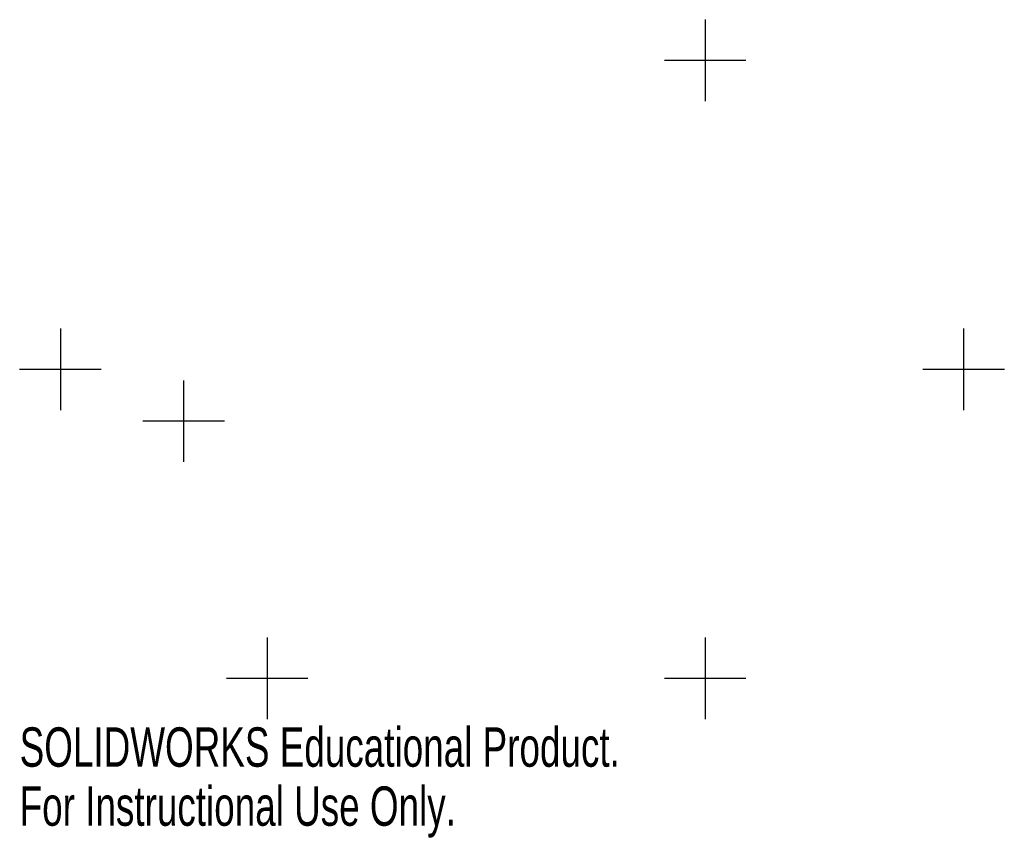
# Model space of a CAD drawing. Header units: millimetres. Extents: x 3 to 124, y -104 to -3.
import ezdxf

# ---------------------------------------------------------------- set-up
doc = ezdxf.new("R2010")
doc.units = ezdxf.units.MM
doc.header["$PDSIZE"] = -1
doc.styles.add('SLDTEXTSTYLE0', font='TXT', dxfattribs={"width": 0.7})

msp = doc.modelspace()

# ---------------------------------------------------------------- linework, layer by layer
at = {"color": 7, "linetype": 'Continuous'}
for p, q in [((87.21, -3.06), (87.21, -13.06)), ((92.21, -8.06), (82.21, -8.06)), ((8.06, -41), (8.06, -51)), ((118.94, -41), (118.94, -51)), ((13.06, -46), (3.06, -46)), ((123.94, -46), (113.94, -46)), ((23.19, -47.35), (23.19, -57.35)), ((28.19, -52.35), (18.19, -52.35)), ((33.44, -78.94), (33.44, -88.94)), ((87.21, -78.94), (87.21, -88.94)), ((38.44, -83.94), (28.44, -83.94)), ((92.21, -83.94), (82.21, -83.94))]:
    msp.add_line(p, q, dxfattribs=at)
for p in [(87.21, -8.06), (8.06, -46), (118.94, -46), (23.19, -52.35), (33.44, -83.94), (87.21, -83.94)]:
    msp.add_point(p, dxfattribs=at)

# ---------------------------------------------------------------- texts
at = {"color": 7, "linetype": 'Continuous', "char_height": 4.8336, "attachment_point": 1, "style": 'SLDTEXTSTYLE0'}
for s, insert in [('SOLIDWORKS Educational Product.', (3.06, -89.96)), ('For Instructional Use Only.', (3.06, -97.21))]:
    msp.add_mtext(s, dxfattribs=dict(at, insert=insert))

doc.saveas('drawing.dxf')
